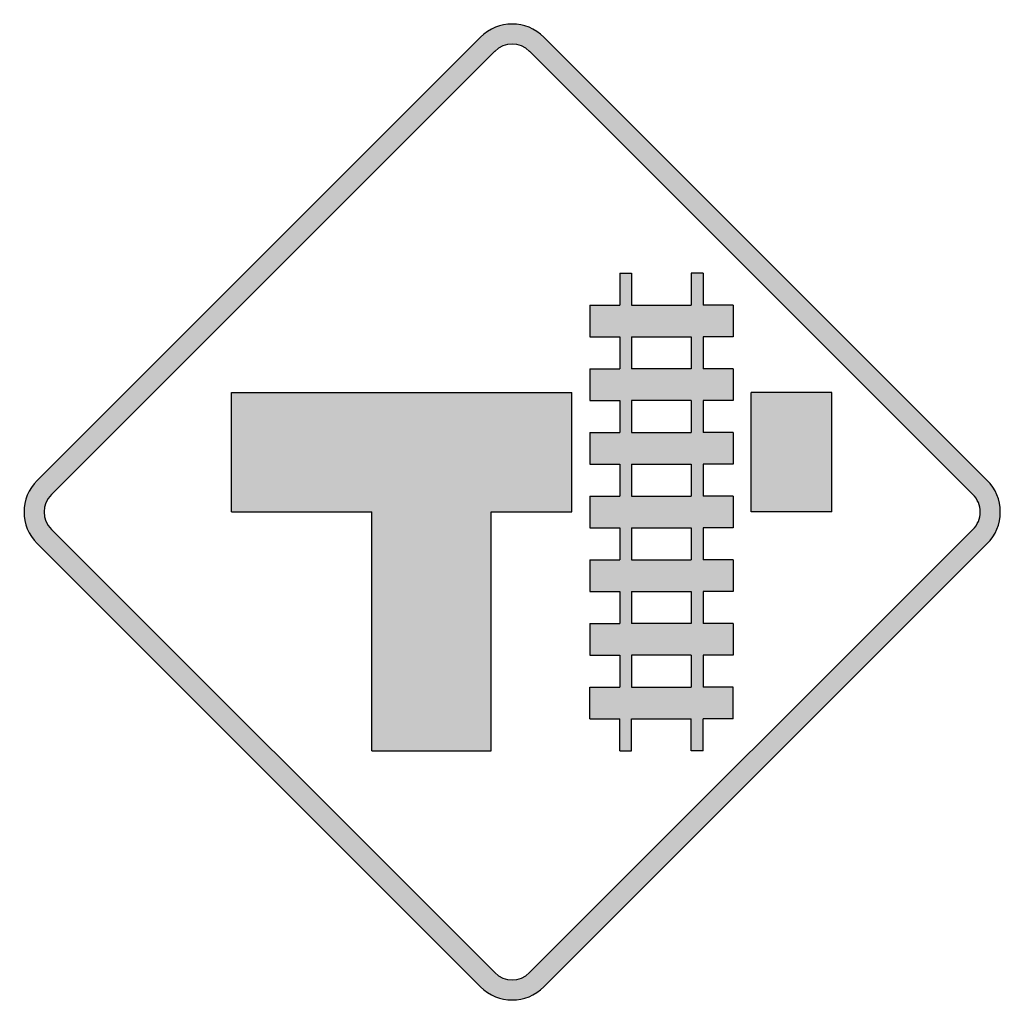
# Model space of a CAD drawing. Header units: inches. Extents: x -0.5 to 0.5, y -0.5 to 0.5.
import ezdxf

# ---------------------------------------------------------------- set-up
doc = ezdxf.new("R2010")
doc.units = ezdxf.units.IN
doc.header["$MEASUREMENT"] = 0

msp = doc.modelspace()

# ---------------------------------------------------------------- hatches: boundary and pattern name
h = msp.add_hatch(color=7)
h.paths.add_polyline_path([(0.4865, -0.0325), (0.0325, -0.4865), (0.0277, -0.4907), (0.0227, -0.494), (0.0173, -0.4967), (0.0117, -0.4985), (0.0058, -0.4997), (0, -0.5), (-0.0058, -0.4997), (-0.0117, -0.4985), (-0.0173, -0.4967), (-0.0227, -0.494), (-0.0277, -0.4907), (-0.0325, -0.4865), (-0.4865, -0.0325), (-0.4907, -0.0277), (-0.494, -0.0227), (-0.4967, -0.0173), (-0.4985, -0.0117), (-0.4997, -0.0058), (-0.5, 0), (-0.4997, 0.0058), (-0.4985, 0.0117), (-0.4967, 0.0173), (-0.494, 0.0227), (-0.4907, 0.0277), (-0.4865, 0.0325), (-0.0325, 0.4865), (-0.0277, 0.4907), (-0.0227, 0.494), (-0.0173, 0.4967), (-0.0117, 0.4985), (-0.0058, 0.4997), (0, 0.5), (0.0058, 0.4997), (0.0117, 0.4985), (0.0173, 0.4967), (0.0227, 0.494), (0.0277, 0.4907), (0.0325, 0.4865), (0.4865, 0.0325), (0.4905, 0.0278), (0.4938, 0.0228), (0.4965, 0.0175), (0.4985, 0.0118), (0.4997, 0.006), (0.5, 0), (0.4997, -0.006), (0.4985, -0.0118), (0.4965, -0.0175), (0.4938, -0.0228), (0.4905, -0.0278), (0.4865, -0.0325)])
h.paths.add_polyline_path([(-0.472, -0.0178), (-0.4743, -0.0153), (-0.4762, -0.0125), (-0.4777, -0.0095), (-0.4787, -0.0065), (-0.4792, -0.0032), (-0.4795, 0), (-0.4792, 0.0032), (-0.4787, 0.0065), (-0.4777, 0.0095), (-0.4762, 0.0125), (-0.4743, 0.0153), (-0.472, 0.0178), (-0.0178, 0.472), (-0.0153, 0.4743), (-0.0125, 0.4762), (-0.0095, 0.4777), (-0.0065, 0.4787), (-0.0032, 0.4792), (0, 0.4795), (0.0032, 0.4792), (0.0065, 0.4787), (0.0095, 0.4777), (0.0125, 0.4762), (0.0153, 0.4743), (0.0178, 0.472), (0.472, 0.0178), (0.4742, 0.0153), (0.476, 0.0127), (0.4775, 0.0097), (0.4785, 0.0065), (0.4792, 0.0033), (0.4795, 0), (0.4792, -0.0033), (0.4785, -0.0065), (0.4775, -0.0097), (0.476, -0.0127), (0.4742, -0.0153), (0.472, -0.0178), (0.0178, -0.472), (0.0153, -0.4743), (0.0125, -0.4762), (0.0095, -0.4777), (0.0065, -0.4787), (0.0032, -0.4792), (0, -0.4795), (-0.0032, -0.4792), (-0.0065, -0.4787), (-0.0095, -0.4777), (-0.0125, -0.4762), (-0.0153, -0.4743), (-0.0178, -0.472), (-0.472, -0.0178)], flags=0)
h = msp.add_hatch(color=7)
h.paths.add_polyline_path([(0.1102, -0.2447), (0.1223, -0.2447), (0.1223, -0.212), (0.1835, -0.212), (0.1835, -0.2447), (0.1957, -0.2447), (0.1957, -0.212), (0.2263, -0.212), (0.2263, -0.1793), (0.1957, -0.1793), (0.1957, -0.1468), (0.2263, -0.1468), (0.2263, -0.1142), (0.1957, -0.1142), (0.1957, -0.0815), (0.2263, -0.0815), (0.2263, -0.049), (0.1957, -0.049), (0.1957, -0.0163), (0.2263, -0.0163), (0.2263, 0.0163), (0.1957, 0.0163), (0.1957, 0.0488), (0.2263, 0.0488), (0.2263, 0.0815), (0.1957, 0.0815), (0.1957, 0.1142), (0.2263, 0.1142), (0.2263, 0.1468), (0.1957, 0.1468), (0.1957, 0.1795), (0.2263, 0.1795), (0.2263, 0.212), (0.1957, 0.212), (0.1957, 0.2447), (0.1835, 0.2447), (0.1835, 0.212), (0.1223, 0.212), (0.1223, 0.2447), (0.1102, 0.2447), (0.1102, 0.212), (0.0795, 0.212), (0.0795, 0.1795), (0.1102, 0.1795), (0.1102, 0.1468), (0.0795, 0.1468), (0.0795, 0.1142), (0.1102, 0.1142), (0.1102, 0.0815), (0.0795, 0.0815), (0.0795, 0.0488), (0.1102, 0.0488), (0.1102, 0.0163), (0.0795, 0.0163), (0.0795, -0.0163), (0.1102, -0.0163), (0.1102, -0.049), (0.0795, -0.049), (0.0795, -0.0815), (0.1102, -0.0815), (0.1102, -0.1142), (0.0795, -0.1142), (0.0795, -0.1468), (0.1102, -0.1468), (0.1102, -0.1793), (0.0795, -0.1793), (0.0795, -0.212), (0.1102, -0.212), (0.1102, -0.2447)])
h.paths.add_polyline_path([(0.1835, 0.1795), (0.1223, 0.1795), (0.1223, 0.1468), (0.1835, 0.1468), (0.1835, 0.1795)], flags=0)
h.paths.add_polyline_path([(0.1835, 0.1142), (0.1223, 0.1142), (0.1223, 0.0815), (0.1835, 0.0815), (0.1835, 0.1142)], flags=0)
h.paths.add_polyline_path([(0.1835, -0.0163), (0.1223, -0.0163), (0.1223, -0.049), (0.1835, -0.049), (0.1835, -0.0163)], flags=0)
h.paths.add_polyline_path([(0.1835, -0.0815), (0.1223, -0.0815), (0.1223, -0.1142), (0.1835, -0.1142), (0.1835, -0.0815)], flags=0)
h.paths.add_polyline_path([(0.1835, 0.0488), (0.1223, 0.0488), (0.1223, 0.0163), (0.1835, 0.0163), (0.1835, 0.0488)], flags=0)
h.paths.add_polyline_path([(0.1835, -0.1468), (0.1223, -0.1468), (0.1223, -0.1793), (0.1835, -0.1793), (0.1835, -0.1468)], flags=0)
for points in [[(-0.2875, 0.1223), (-0.0612, 0.1223), (0.0612, 0.1223), (0.0612, 0), (-0.0215, 0), (-0.0215, -0.2447), (-0.1438, -0.2447), (-0.1438, 0), (-0.2875, 0), (-0.2875, 0.1223)], [(0.3273, 0), (0.2447, 0), (0.2447, 0.1223), (0.3273, 0.1223), (0.3273, 0)]]:
    msp.add_hatch(color=7).paths.add_polyline_path(points)

# ---------------------------------------------------------------- linework, layer by layer
at = {"color": 7}
for p, q in [((-0.0324, 0.4866), (-0.4866, 0.0324)), ((0.4866, 0.0324), (0.0324, 0.4866)), ((-0.0179, 0.4721), (-0.472, 0.0179)), ((0.472, 0.0179), (0.0179, 0.4721)), ((0.1101, 0.2446), (0.1223, 0.2446)), ((0.1101, 0.2446), (0.1101, 0.2121)), ((0.1223, 0.2446), (0.1223, 0.2121)), ((0.1957, 0.2446), (0.1835, 0.2446)), ((0.1835, 0.2446), (0.1835, 0.2121)), ((0.1957, 0.2446), (0.1957, 0.2121)), ((0.0795, 0.2121), (0.1101, 0.2121)), ((0.0795, 0.2121), (0.0795, 0.1794)), ((0.1223, 0.2121), (0.1835, 0.2121)), ((0.2263, 0.2121), (0.1957, 0.2121)), ((0.2263, 0.2121), (0.2263, 0.1794)), ((0.0795, 0.1794), (0.1101, 0.1794)), ((0.1101, 0.1794), (0.1101, 0.1468)), ((0.1223, 0.1794), (0.1835, 0.1794)), ((0.1223, 0.1794), (0.1223, 0.1468)), ((0.1835, 0.1794), (0.1835, 0.1468)), ((0.2263, 0.1794), (0.1957, 0.1794)), ((0.1957, 0.1794), (0.1957, 0.1468)), ((0.0795, 0.1468), (0.1101, 0.1468)), ((0.0795, 0.1468), (0.0795, 0.1142)), ((0.1835, 0.1468), (0.1223, 0.1468)), ((0.2263, 0.1468), (0.1957, 0.1468)), ((0.2263, 0.1468), (0.2263, 0.1142)), ((-0.2875, 0.1223), (-0.0612, 0.1223)), ((-0.2875, 0), (-0.2875, 0.1223)), ((-0.0612, 0.1223), (0.0612, 0.1223)), ((0.0612, 0), (0.0612, 0.1223)), ((0.3273, 0.1223), (0.2447, 0.1223)), ((0.2447, 0), (0.2447, 0.1223)), ((0.3273, 0), (0.3273, 0.1223)), ((0.0795, 0.1142), (0.1101, 0.1142)), ((0.1101, 0.1142), (0.1101, 0.0816)), ((0.1835, 0.1142), (0.1223, 0.1142)), ((0.1223, 0.1142), (0.1223, 0.0816)), ((0.1835, 0.1142), (0.1835, 0.0816)), ((0.2263, 0.1142), (0.1957, 0.1142)), ((0.1957, 0.1142), (0.1957, 0.0816)), ((0.0795, 0.0816), (0.1101, 0.0816)), ((0.0795, 0.0816), (0.0795, 0.0489)), ((0.1223, 0.0816), (0.1835, 0.0816)), ((0.2263, 0.0816), (0.1957, 0.0816)), ((0.2263, 0.0816), (0.2263, 0.0489)), ((0.0795, 0.0489), (0.1101, 0.0489)), ((0.1101, 0.0489), (0.1101, 0.0163)), ((0.1223, 0.0489), (0.1835, 0.0489)), ((0.1223, 0.0489), (0.1223, 0.0163)), ((0.1835, 0.0489), (0.1835, 0.0163)), ((0.2263, 0.0489), (0.1957, 0.0489)), ((0.1957, 0.0489), (0.1957, 0.0163)), ((0.0795, 0.0163), (0.1101, 0.0163)), ((0.0795, 0.0163), (0.0795, -0.0163)), ((0.1223, 0.0163), (0.1835, 0.0163)), ((0.2263, 0.0163), (0.1957, 0.0163)), ((0.2263, 0.0163), (0.2263, -0.0163)), ((-0.2875, 0), (-0.1438, 0)), ((-0.1438, -0.2447), (-0.1438, 0)), ((-0.0214, -0.2447), (-0.0214, 0)), ((-0.0214, 0), (0.0612, 0)), ((0.3273, 0), (0.2447, 0)), ((-0.472, -0.0179), (-0.0179, -0.472)), ((0.472, -0.0179), (0.0179, -0.472)), ((0.0795, -0.0163), (0.1101, -0.0163)), ((0.1101, -0.0163), (0.1101, -0.049)), ((0.1223, -0.0163), (0.1835, -0.0163)), ((0.1223, -0.0163), (0.1223, -0.049)), ((0.1835, -0.0163), (0.1835, -0.049)), ((0.2263, -0.0163), (0.1957, -0.0163)), ((0.1957, -0.0163), (0.1957, -0.049)), ((-0.4866, -0.0324), (-0.0324, -0.4866)), ((0.4866, -0.0324), (0.0324, -0.4866)), ((0.0795, -0.049), (0.1101, -0.049)), ((0.0795, -0.049), (0.0795, -0.0815)), ((0.1223, -0.049), (0.1835, -0.049)), ((0.2263, -0.049), (0.1957, -0.049)), ((0.2263, -0.049), (0.2263, -0.0815)), ((0.0795, -0.0815), (0.1101, -0.0815)), ((0.1101, -0.0815), (0.1101, -0.1142)), ((0.1223, -0.0815), (0.1835, -0.0815)), ((0.1223, -0.0815), (0.1223, -0.1142)), ((0.1835, -0.0815), (0.1835, -0.1142)), ((0.2263, -0.0815), (0.1957, -0.0815)), ((0.1957, -0.0815), (0.1957, -0.1142)), ((0.0795, -0.1142), (0.1101, -0.1142)), ((0.0795, -0.1142), (0.0795, -0.1468)), ((0.1835, -0.1142), (0.1223, -0.1142)), ((0.2263, -0.1142), (0.1957, -0.1142)), ((0.2263, -0.1142), (0.2263, -0.1468)), ((0.0795, -0.1468), (0.1101, -0.1468)), ((0.1101, -0.1468), (0.1101, -0.1794)), ((0.1835, -0.1468), (0.1223, -0.1468)), ((0.1223, -0.1468), (0.1223, -0.1794)), ((0.1835, -0.1468), (0.1835, -0.1794)), ((0.2263, -0.1468), (0.1957, -0.1468)), ((0.1957, -0.1468), (0.1957, -0.1794)), ((0.0795, -0.1794), (0.1101, -0.1794)), ((0.0795, -0.212), (0.0795, -0.1794)), ((0.1223, -0.1794), (0.1835, -0.1794)), ((0.2263, -0.1794), (0.1957, -0.1794)), ((0.2263, -0.212), (0.2263, -0.1794)), ((0.0795, -0.212), (0.1101, -0.212)), ((0.1101, -0.2447), (0.1101, -0.212)), ((0.1223, -0.2447), (0.1223, -0.212)), ((0.1223, -0.212), (0.1835, -0.212)), ((0.1835, -0.2447), (0.1835, -0.212)), ((0.1957, -0.2447), (0.1957, -0.212)), ((0.2263, -0.212), (0.1957, -0.212)), ((-0.1438, -0.2447), (-0.0214, -0.2447)), ((0.1101, -0.2447), (0.1223, -0.2447)), ((0.1957, -0.2447), (0.1835, -0.2447))]:
    msp.add_line(p, q, dxfattribs=at)
for points in [[(0.0324, 0.4866), (0.0145, 0.5045), (-0.0145, 0.5045), (-0.0324, 0.4866)], [(0.0179, 0.472), (0.008, 0.4819), (-0.008, 0.4819), (-0.0179, 0.472)], [(-0.4866, 0.0324), (-0.5045, 0.0145), (-0.5045, -0.0145), (-0.4866, -0.0324)], [(-0.472, 0.0179), (-0.4819, 0.008), (-0.4819, -0.008), (-0.472, -0.0179)], [(-0.0179, -0.472), (-0.008, -0.4819), (0.008, -0.4819), (0.0179, -0.472)], [(-0.0324, -0.4866), (-0.0145, -0.5045), (0.0145, -0.5045), (0.0324, -0.4866)]]:
    msp.add_open_spline(points, degree=3, dxfattribs=at)
for points in [[(0.4866, -0.0324), (0.4952, -0.0238), (0.5, -0.0122), (0.5, 0), (0.5, 0.0122), (0.4952, 0.0238), (0.4866, 0.0324)], [(0.472, -0.0179), (0.4768, -0.0132), (0.4794, -0.0067), (0.4794, 0), (0.4794, 0.0067), (0.4768, 0.0132), (0.472, 0.0179)]]:
    msp.add_open_spline(points, degree=3, knots=[0, 0, 0, 0, 1, 1, 1, 2, 2, 2, 2], dxfattribs=at)

doc.saveas('drawing.dxf')
